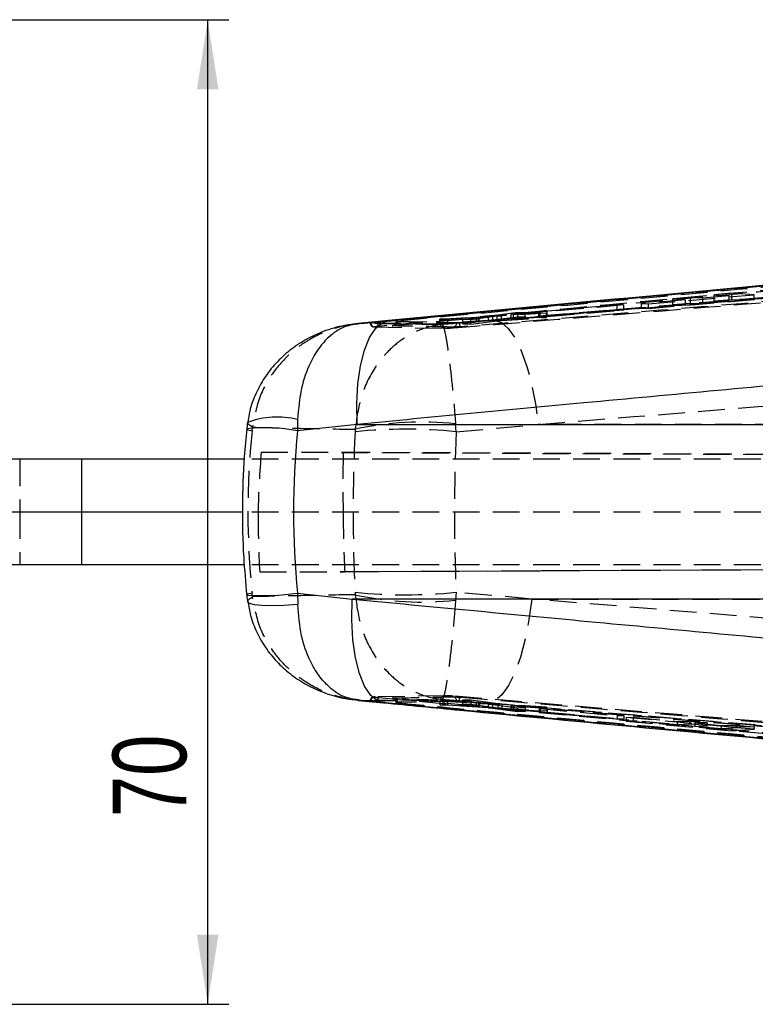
# Model space of a CAD drawing. Extents: x 56 to 617, y 36 to 436.
# Tile 20 of 31: x 372 to 425, y 183 to 253. Entities that reach past the tile are written whole.
import ezdxf

# ---------------------------------------------------------------- set-up
doc = ezdxf.new("R2010")
doc.units = 0
doc.header["$LTSCALE"] = 1.5
doc.linetypes.add('HIDDEN', pattern=[1.905, 1.27, -0.635])
doc.layers.get('0').update_dxf_attribs({"linetype": 'CONTINUOUS'})
doc.layers.add('FORMATO', color=179, linetype='CONTINUOUS')
doc.styles.add('SLDTEXTSTYLE0', font='TXT', dxfattribs={"width": 0.75})
doc.dimstyles.new('SLDDIMSTYLE2', dxfattribs={"dimtxt": 5.25, "dimasz": 4.953, "dimexe": 0, "dimexo": 0.0625, "dimgap": 1.3125, "dimtad": 1, "dimdec": 3, "dimrnd": 1e-09, "dimzin": 12, "dimtxsty": 'SLDTEXTSTYLE0', "dimsah": 1, "dimcen": 0.09, "dimazin": 3, "dimtfac": 1, "dimtdec": 3, "dimtofl": 0, "dimtmove": 0, "dimatfit": 3, "dimtolj": 1, "dimtzin": 12})

# ---------------------------------------------------------------- blocks, each defined once
blk = doc.blocks.new('_D_6')
at = {"layer": 'FORMATO'}
for p, q in [((292.977, 253.172), (387.289, 253.172)), ((385.789, 183.172), (385.789, 253.172)), ((292.977, 183.172), (387.289, 183.172))]:
    blk.add_line(p, q, dxfattribs=at)
for points in [[(385.789, 253.172), (385.027, 248.219), (386.551, 248.219)], [(385.789, 183.172), (386.551, 188.125), (385.027, 188.125)]]:
    blk.add_solid(points, dxfattribs=at)
at = {"layer": 'FORMATO', "insert": (379.021, 196.486), "char_height": 5.25, "attachment_point": 1, "rotation": 90, "style": 'SLDTEXTSTYLE0'}
blk.add_mtext('70', dxfattribs=at)

msp = doc.modelspace()

# ---------------------------------------------------------------- linework, layer by layer
at = {"color": 7, "linetype": 'HIDDEN'}
for p, q in [((419.7649, 233.2662), (416.6364, 232.9909)), ((417.1352, 232.9656), (424.6546, 233.6215)), ((424.6546, 233.2543), (417.1352, 232.6223)), ((420.1288, 233.4293), (418.8774, 233.3174)), ((418.8774, 232.9143), (418.8774, 233.3174)), ((418.8774, 233.3174), (419.7649, 233.2662)), ((419.7649, 232.8957), (419.7649, 233.2662)), ((420.1288, 233.0194), (420.1288, 233.4293)), ((421.0163, 233.3764), (420.1288, 233.4293)), ((422.8886, 233.5413), (421.0163, 233.3764)), ((421.0163, 233.0009), (421.0163, 233.3764)), ((421.0163, 233.0009), (422.8886, 233.1582)), ((423.0775, 233.7228), (421.8102, 233.609)), ((421.8102, 233.1808), (421.8102, 233.609)), ((421.8102, 233.609), (422.8886, 233.5413)), ((421.8102, 233.1808), (423.0775, 233.2873)), ((422.8886, 233.1582), (421.8102, 233.1808)), ((422.8886, 233.1582), (422.8886, 233.5413)), ((424.6546, 233.6215), (423.0775, 233.7228)), ((423.0775, 233.2873), (423.0775, 233.7228)), ((423.0775, 233.2873), (424.6546, 233.2543)), ((424.6546, 233.2543), (424.6546, 233.6215)), ((409.4472, 232.4266), (414.9151, 232.9124)), ((414.9151, 232.5435), (409.4472, 232.084)), ((409.4472, 232.084), (409.4472, 232.4266)), ((409.9239, 232.4077), (409.4472, 232.4266)), ((415.3918, 232.8886), (409.9239, 232.4077)), ((409.9239, 232.074), (415.3918, 232.5336)), ((409.9239, 232.074), (409.9239, 232.4077)), ((414.9151, 232.9124), (415.3918, 232.8886)), ((414.9151, 232.5435), (414.9151, 232.9124)), ((415.3918, 232.5336), (414.9151, 232.5435)), ((415.3918, 232.5336), (415.3918, 232.8886)), ((416.6364, 232.6328), (416.6364, 232.9909)), ((416.6364, 232.9909), (417.1352, 232.9656)), ((416.6364, 232.6328), (419.7649, 232.8957)), ((417.1352, 232.6223), (416.6364, 232.6328)), ((417.1352, 232.6223), (417.1352, 232.9656)), ((418.8774, 232.9143), (420.1288, 233.0194)), ((419.7649, 232.8957), (418.8774, 232.9143)), ((420.1288, 233.0194), (421.0163, 233.0009)), ((396.693, 231.5831), (398.7772, 231.7818)), ((398.648, 231.7774), (398.7772, 231.7818)), ((399.1851, 231.7323), (399.1851, 231.7096)), ((399.1867, 231.7315), (399.1941, 231.7309)), ((399.194, 231.7309), (399.194, 231.7055)), ((399.194, 231.7309), (403.4959, 231.6426)), ((399.194, 231.7055), (403.4959, 231.6198)), ((399.273, 231.7441), (399.2547, 231.7424)), ((402.2923, 231.8916), (405.7724, 232.1102)), ((402.2923, 231.5735), (402.2923, 231.8916)), ((402.8721, 231.8758), (402.2923, 231.8916)), ((405.7724, 231.7838), (402.2923, 231.5735)), ((406.1962, 231.7902), (402.463, 231.4919)), ((404.9, 232.0034), (402.8721, 231.8758)), ((402.8721, 231.5614), (402.8721, 231.8758)), ((403.937, 231.8479), (405.0632, 231.9986)), ((403.937, 231.5391), (403.937, 231.8479)), ((404.4947, 231.8339), (403.937, 231.8479)), ((406.3874, 232.087), (404.4947, 231.8339)), ((404.4947, 231.5274), (404.4947, 231.8339)), ((404.4947, 231.5274), (406.3874, 231.7679)), ((404.9, 231.6846), (404.9, 232.0034)), ((405.0525, 231.6916), (405.0525, 232.0103)), ((405.0632, 231.9986), (405.0987, 232.0047)), ((405.0632, 231.6813), (405.0632, 231.9986)), ((405.1053, 231.6894), (405.1053, 232.0073)), ((405.7724, 231.7838), (405.7724, 232.1102)), ((406.0784, 232.1374), (407.8369, 232.3844)), ((406.0784, 231.8094), (406.0784, 232.1374)), ((407.8369, 232.0315), (406.0784, 231.8094)), ((406.3874, 231.7679), (406.3874, 232.087)), ((409.8971, 232.3063), (406.6925, 232.1138)), ((406.6925, 231.7936), (406.6925, 232.1138)), ((406.6925, 231.7936), (409.8971, 231.9884)), ((407.3795, 231.8837), (407.3455, 231.8844)), ((407.3795, 231.8837), (407.3795, 232.2116)), ((408.3729, 232.3634), (407.3797, 232.2237)), ((407.3797, 231.8939), (407.3797, 232.2237)), ((407.3797, 231.8939), (408.3729, 232.0203)), ((407.5418, 232.2182), (409.3499, 232.3263)), ((407.5418, 231.8906), (407.5418, 232.2182)), ((409.3499, 231.9998), (407.5418, 231.8906)), ((407.8369, 232.3844), (408.3729, 232.3634)), ((407.8369, 232.0315), (407.8369, 232.3844)), ((408.3729, 232.0203), (407.8369, 232.0315)), ((408.3729, 232.0203), (408.3729, 232.3634)), ((409.3499, 231.9998), (409.3499, 232.3263)), ((409.3499, 232.3263), (409.8971, 232.3063)), ((409.8971, 231.9884), (409.3499, 231.9998)), ((409.4472, 232.084), (409.9239, 232.074)), ((409.8971, 231.9884), (409.8971, 232.3063)), ((397.698, 231.325), (402.6621, 231.2364)), ((397.8021, 231.6727), (397.8394, 231.6763)), ((402.2923, 231.5735), (402.8721, 231.5614)), ((402.8721, 231.5614), (404.9, 231.6846)), ((403.4959, 231.6426), (403.4959, 231.6198)), ((403.6674, 231.6518), (403.6674, 231.6496)), ((403.6678, 231.6496), (403.6674, 231.6496)), ((405.0632, 231.6813), (403.937, 231.5391)), ((403.937, 231.5391), (404.4947, 231.5274)), ((388.9435, 223.9429), (388.9742, 224.1973)), ((396.2805, 224.0513), (396.2736, 223.8748)), ((403.4571, 223.8748), (403.4197, 224.4342)), ((403.4571, 223.8748), (409.2878, 224.4018)), ((458.0688, 224.4018), (409.2878, 224.4018)), ((372.417, 221.9219), (372.417, 218.1719)), ((459.4098, 221.9219), (388.3839, 221.9219)), ((389.5951, 222.4335), (473.482, 222.0419)), ((389.5951, 222.4335), (395.4338, 222.4335)), ((395.4338, 222.4335), (467.086, 222.0969)), ((372.417, 218.1719), (372.417, 214.4219)), ((459.4098, 218.1719), (388.265, 218.1719)), ((459.4098, 214.4219), (388.3908, 214.4219)), ((389.4891, 213.9104), (473.2206, 214.3012)), ((466.594, 214.2443), (395.5443, 213.9104)), ((389.4891, 213.9104), (395.5443, 213.9104)), ((388.9782, 212.1479), (388.9474, 212.4021)), ((396.2756, 212.469), (396.2825, 212.2917)), ((403.4588, 212.469), (403.421, 211.9069)), ((408.8321, 211.9816), (403.4588, 212.469)), ((408.8321, 211.9816), (458.0688, 211.9816)), ((454.7342, 208.2357), (408.8321, 211.9816)), ((402.6621, 205.1115), (397.6979, 205.0243)), ((398.4196, 204.6017), (396.696, 204.7662)), ((397.353, 204.7469), (397.3917, 204.7489)), ((438.226, 200.9232), (397.8397, 204.6744)), ((438.226, 200.9144), (397.8397, 204.673)), ((397.9732, 204.9777), (438.3561, 201.2265)), ((398.4196, 204.6017), (398.292, 204.6062)), ((399.1851, 204.6395), (399.1851, 204.6169)), ((403.4959, 204.7279), (399.194, 204.6436)), ((403.4959, 204.7051), (399.194, 204.6182)), ((399.194, 204.6436), (399.194, 204.6182)), ((399.2549, 204.6067), (399.273, 204.6049)), ((402.8552, 204.7683), (402.2973, 204.7563)), ((402.2973, 204.7563), (405.7409, 204.5264)), ((402.2973, 204.7563), (402.2973, 204.4569)), ((402.2973, 204.4569), (402.8552, 204.4719)), ((405.7409, 204.2398), (402.2973, 204.4569)), ((402.4625, 204.856), (405.7373, 204.5934)), ((402.8552, 204.7683), (402.8552, 204.4719)), ((404.8877, 204.6321), (402.8552, 204.7683)), ((402.8552, 204.4719), (404.8877, 204.3438)), ((450.8507, 201.1606), (403.2673, 205.0788)), ((403.4959, 204.7279), (403.4959, 204.7051)), ((403.6674, 204.6979), (403.6678, 204.698)), ((403.6674, 204.6979), (403.6674, 204.6958)), ((405.8173, 204.5207), (403.6674, 204.6979)), ((449.2802, 200.9101), (403.6674, 204.6958)), ((404.5006, 204.8038), (403.9206, 204.7913)), ((403.9206, 204.7913), (405.0495, 204.6357)), ((403.9206, 204.7913), (403.9206, 204.4993)), ((403.9206, 204.4993), (404.5006, 204.5136)), ((405.0495, 204.3486), (403.9206, 204.4993)), ((404.5006, 204.8038), (404.5006, 204.5136)), ((406.4136, 204.5376), (404.5006, 204.8038)), ((404.5006, 204.5136), (406.4136, 204.2575)), ((404.8877, 204.6321), (404.8877, 204.3438)), ((405.0495, 204.6357), (405.0495, 204.3486)), ((405.0901, 204.6255), (405.0901, 204.3384)), ((405.092, 204.3398), (405.092, 204.6266)), ((405.7409, 204.5264), (405.7409, 204.2398)), ((406.0471, 204.4981), (407.8309, 204.2522)), ((406.0471, 204.4981), (406.0471, 204.2125)), ((406.4136, 204.5376), (406.4136, 204.2575)), ((406.7188, 204.5093), (406.7188, 204.2307)), ((409.8922, 204.2967), (406.7188, 204.5093)), ((407.3451, 204.4111), (407.3451, 204.1323)), ((407.3505, 204.4128), (407.3505, 204.1344)), ((407.3861, 204.4023), (407.3861, 204.1235)), ((408.3784, 204.264), (407.3861, 204.4023)), ((407.5461, 204.4058), (409.3559, 204.2851)), ((407.5461, 204.4058), (407.5461, 204.1291)), ((405.0851, 204.3425), (405.0495, 204.3486)), ((405.0901, 204.3384), (405.0884, 204.3398)), ((407.8309, 203.9628), (406.0471, 204.2125)), ((406.7188, 204.2307), (409.8922, 204.0396)), ((407.3861, 204.1235), (408.3784, 203.9839)), ((409.3559, 204.0203), (407.5461, 204.1291)), ((407.8309, 204.2522), (408.3784, 204.264)), ((407.8309, 204.2522), (407.8309, 203.9628)), ((408.3784, 203.9839), (407.8309, 203.9628)), ((408.3784, 204.264), (408.3784, 203.9839)), ((409.3559, 204.2851), (409.8922, 204.2967)), ((409.3559, 204.2851), (409.3559, 204.0203)), ((409.8922, 204.0396), (409.3559, 204.0203)), ((409.9239, 204.2037), (409.4469, 204.1934)), ((409.4469, 204.1934), (414.9151, 203.688)), ((409.4469, 204.1934), (409.4469, 203.9202)), ((409.4469, 203.9202), (409.9239, 203.9387)), ((414.9151, 203.4333), (409.4469, 203.9202)), ((409.8922, 204.2967), (409.8922, 204.0396)), ((409.9239, 204.2037), (409.9239, 203.9387)), ((415.3921, 203.6983), (409.9239, 204.2037)), ((409.9239, 203.9387), (415.3921, 203.4566)), ((414.9151, 203.688), (415.3921, 203.6983)), ((414.9151, 203.688), (414.9151, 203.4333)), ((415.3921, 203.4566), (414.9151, 203.4333)), ((415.3921, 203.6983), (415.3921, 203.4566)), ((415.5581, 203.5658), (416.0568, 203.5766)), ((423.0775, 202.8707), (415.5581, 203.5658)), ((415.5581, 203.5658), (415.5581, 203.2983)), ((416.0568, 203.3243), (415.5581, 203.2983)), ((415.5581, 203.2983), (423.0775, 202.6216)), ((416.0568, 203.5766), (416.0568, 203.3243)), ((416.0568, 203.5766), (419.1853, 203.2874)), ((419.1853, 203.0453), (416.0568, 203.3243)), ((419.1853, 203.2874), (420.0728, 203.3066)), ((419.1853, 203.2874), (419.1853, 203.0453)), ((420.0728, 203.0949), (419.1853, 203.0453)), ((420.0728, 203.3066), (420.0728, 203.0949)), ((420.0728, 203.3066), (421.3242, 203.1909)), ((421.3242, 202.9851), (420.0728, 203.0949)), ((421.3242, 203.1909), (420.4367, 203.1717)), ((420.4367, 203.1717), (420.4367, 202.9337)), ((420.4367, 203.1717), (422.3089, 202.9987)), ((421.3242, 203.1909), (421.3242, 202.9851)), ((422.3089, 202.9987), (423.3873, 203.0219)), ((423.3873, 203.0219), (423.3873, 202.832)), ((423.3873, 203.0219), (424.6546, 202.9048)), ((420.4367, 202.9337), (421.3242, 202.9851)), ((422.3089, 202.7667), (420.4367, 202.9337)), ((422.3089, 202.9987), (422.3089, 202.7667)), ((423.3873, 202.832), (422.3089, 202.7667)), ((424.6546, 202.9048), (423.0775, 202.8707)), ((423.0775, 202.8707), (423.0775, 202.6216)), ((423.0775, 202.6216), (424.6546, 202.721)), ((424.6546, 202.721), (423.3873, 202.832)), ((424.6546, 202.9048), (424.6546, 202.721))]:
    msp.add_line(p, q, dxfattribs=at)
at = {"color": 7, "linetype": 'CONTINUOUS'}
for p, q in [((398.6482, 231.7766), (396.4804, 231.5694)), ((392.1846, 224.7471), (392.1756, 223.9429)), ((396.4168, 224.4018), (392.1756, 223.9429)), ((396.4168, 224.4018), (431.4813, 224.4018)), ((376.8118, 221.9219), (366.5946, 221.9219)), ((376.8118, 221.9219), (376.8118, 218.1719)), ((388.3839, 221.9219), (376.8118, 221.9219)), ((376.8118, 218.1719), (366.5946, 218.1719)), ((376.8118, 218.1719), (376.8118, 214.4219)), ((388.265, 218.1719), (376.8118, 218.1719)), ((376.8118, 214.4219), (366.5946, 214.4219)), ((388.3908, 214.4219), (376.8118, 214.4219)), ((392.1794, 212.4021), (396.0616, 211.9816)), ((392.1794, 212.4021), (392.1886, 211.5986)), ((431.4813, 211.9816), (396.0616, 211.9816)), ((396.4837, 204.7797), (398.292, 204.6068))]:
    msp.add_line(p, q, dxfattribs=at)
at = {"color": 8, "linetype": 'CONTINUOUS', "flags": 128}
for points in [[(396.4168, 224.4018), (396.393, 225.884), (396.4743, 227.2902), (396.6578, 228.5715), (396.9372, 229.6836), (397.3027, 230.5878), (397.7417, 231.2528), (398.2389, 231.6555), (398.648, 231.7774)], [(392.1886, 211.5986), (391.2151, 211.5305), (390.3571, 211.5031), (389.6461, 211.5177), (389.1085, 211.5735), (388.7641, 211.6686), (388.6254, 211.7994), (388.6239, 211.8078)], [(398.292, 204.6062), (397.8817, 204.7287), (397.3848, 205.1318), (396.9462, 205.797), (396.581, 206.7013), (396.3019, 207.8132), (396.1187, 209.0943), (396.0377, 210.5), (396.0616, 211.9816)]]:
    msp.add_lwpolyline(points, dxfattribs=at)
at = {"color": 7, "linetype": 'HIDDEN', "flags": 128}
for points in [[(406.1962, 231.7902), (406.6822, 231.6363), (407.1706, 231.2144), (407.6447, 230.5388), (408.0886, 229.6322), (408.4872, 228.5253), (408.8273, 227.2553), (409.0972, 225.8652), (409.2878, 224.4018)], [(388.5623, 224.0777), (388.6468, 224.0229), (388.9435, 223.9429)], [(388.9742, 224.1973), (388.6934, 224.3836), (388.6194, 224.5362)], [(388.9474, 212.4021), (388.6508, 212.3215), (388.5665, 212.2662)], [(388.6239, 211.8078), (388.6977, 211.9612), (388.9782, 212.1479)], [(408.8321, 211.9816), (408.641, 210.5179), (408.3706, 209.1274), (408.0301, 207.8572), (407.6309, 206.7502), (407.1866, 205.8436), (406.7122, 205.1682), (406.2235, 204.7467), (405.7373, 204.5934)], [(397.8394, 204.673), (397.8214, 204.6748), (397.8033, 204.6765)]]:
    msp.add_lwpolyline(points, dxfattribs=at)
at = {"color": 7, "linetype": 'HIDDEN'}
for centre, radius, start, end in [((403.1987, 231.6115), 0.2973, 276.780337, 1.606823), ((399.8654, 188.7201), 35.3377, 84.166337, 95.833663), ((400.9976, 202.8486), 21.7211, 83.597576, 102.542781), ((399.8672, 247.3815), 35.0968, 264.126415, 275.873585), ((400.998, 233.3661), 21.5955, 257.387633, 276.442308), ((403.1984, 204.736), 0.2976, 358.440824, 83.15372)]:
    msp.add_arc(centre, radius, start, end, dxfattribs=at)
at = {"color": 8, "linetype": 'CONTINUOUS'}
for centre, radius, start, end in [((390.7463, 218.8229), 6.0964, 76.353971, 110.419236), ((389.9428, 212.5915), 11.5689, 78.871907, 96.85312), ((389.7262, 229.5319), 17.3045, 266.157401, 278.150262)]:
    msp.add_arc(centre, radius, start, end, dxfattribs=at)
at = {"color": 7, "linetype": 'HIDDEN'}
for centre, major_axis, ratio, start_param, end_param in [((407.6199, 231.9057), (0.2815, 0.0198), 0.0353337, 3.6859246, 4.4287493), ((404.825, 231.6697), (0.2811, 0.0198), 0.0353337, 0.6253465, 1.2980703), ((478.6057, 218.1917), (89.9558, 0), 0.7920893, 3.0607905, 3.2229367), ((439.9633, 218.1917), (0, 71.253), 0.6151228, 1.4909521, 1.6511986), ((439.9633, 218.1917), (0, 71.253), 0.5139838, 1.4909521, 1.6511986), ((455.9843, 218.1917), (13.6681, 70.1092), 0.9303025, 1.6906466, 1.7504907), ((461.5876, 218.1917), (-12.6003, 70.2946), 0.9243626, 1.3470297, 1.4068739), ((455.9838, 218.1917), (0, 71.253), 0.934908, 1.5710741, 1.6309191), ((461.5881, 218.1917), (0, 71.253), 0.92857, 1.5710741, 1.6309191), ((404.8109, 204.6484), (0.2811, -0.0218), 0.0383481, 6.1707412, 6.8434649), ((407.6266, 204.3893), (0.2815, -0.0218), 0.0383481, 2.948134, 3.6909587)]:
    msp.add_ellipse(centre, major_axis=major_axis, ratio=ratio, start_param=start_param, end_param=end_param, dxfattribs=at)
at = {"color": 7, "linetype": 'CONTINUOUS'}
msp.add_ellipse((478.6057, 218.1917), major_axis=(86.713, 0), ratio=0.8217104, start_param=3.0607905, end_param=3.2229367, dxfattribs=at)
at = {"color": 7, "linetype": 'HIDDEN'}
for points, knots in [([(397.8397, 231.6764), (404.5703, 232.3105), (418.0317, 233.5787), (431.4945, 234.813), (438.226, 235.4301)], [0, 0, 0, 0, 0.4999993, 1, 1, 1, 1]), ([(397.8397, 231.6749), (404.5704, 232.3074), (418.0318, 233.5722), (431.4946, 234.8048), (438.226, 235.421)], [0, 0, 0, 0, 0.4999994, 1, 1, 1, 1]), ([(438.4088, 235.3423), (438.3588, 235.3377), (437.5539, 235.2645), (433.7292, 234.9165), (420.7336, 233.7327), (408.4935, 232.5985), (399.273, 231.7441)], [0, 0, 0, 0, 0.00382961, 0.06170001, 0.29318009, 1, 1, 1, 1]), ([(450.9918, 235.4672), (450.8006, 235.4514), (449.8445, 235.3723), (445.8289, 235.0403), (430.1398, 233.7447), (415.213, 232.5325), (403.3463, 231.5689)], [0, 0, 0, 0, 0.0120414, 0.0602071, 0.2528704, 1, 1, 1, 1]), ([(403.6674, 231.6518), (411.3159, 232.2798), (426.5214, 233.5284), (441.7244, 234.7935), (449.2802, 235.4222)], [0, 0, 0, 0, 0.5030114, 1, 1, 1, 1]), ([(403.6674, 231.6496), (411.2617, 232.2719), (426.4649, 233.5177), (441.6776, 234.7793), (449.2804, 235.4128), (449.2812, 235.4129)], [0, 0, 0, 0, 0.4994939, 0.999949, 1, 1, 1, 1]), ([(452.4014, 235.5352), (441.5481, 234.6491), (426.1521, 233.3921), (410.7428, 232.1552), (406.1962, 231.7902)], [0, 0, 0, 0, 0.70494271, 1, 1, 1, 1]), ([(438.3559, 235.1178), (431.6249, 234.5015), (418.1631, 233.2689), (404.7033, 232.0041), (397.9735, 231.3716)], [0, 0, 0, 0, 0.5000073, 1, 1, 1, 1]), ([(398.7772, 231.7818), (404.1688, 232.2911), (415.9176, 233.401), (427.6547, 234.4827), (434.0056, 235.068)], [0, 0, 0, 0, 0.4589033, 1, 1, 1, 1]), ([(399.1867, 231.4447), (405.7, 232.0512), (418.8035, 233.2712), (431.9084, 234.4659), (438.4993, 235.0668)], [0, 0, 0, 0, 0.4970736, 1, 1, 1, 1]), ([(403.2674, 231.269), (411.2085, 231.9141), (427.0908, 233.2042), (442.9704, 234.5183), (450.9103, 235.1754)], [0, 0, 0, 0, 0.5000018, 1, 1, 1, 1]), ([(449.8673, 235.1484), (442.1024, 234.503), (426.7438, 233.2266), (411.383, 231.9682), (403.7882, 231.3461)], [0, 0, 0, 0, 0.505571, 1, 1, 1, 1]), ([(399.194, 231.7055), (399.1901, 231.6678), (399.1822, 231.5924), (399.1227, 231.4955), (399.0372, 231.4242), (398.9675, 231.4095), (398.9326, 231.4022)], [0, 0, 0, 0, 0.2500003, 0.5000068, 0.7500131, 1, 1, 1, 1]), ([(399.1802, 231.7095), (399.1813, 231.6923), (399.1844, 231.6428), (399.1551, 231.5701), (399.1091, 231.5039), (399.0587, 231.4606), (399.0143, 231.4356), (398.9836, 231.4239), (398.9685, 231.4196), (398.9617, 231.418), (398.962, 231.4181), (398.9762, 231.4206), (399.0162, 231.4263), (399.0885, 231.4349), (399.159, 231.4417), (399.1927, 231.4449)], [0, 0, 0, 0, 0.06168, 0.1774244, 0.2721908, 0.3520724, 0.4165979, 0.460931, 0.4913876, 0.5220827, 0.5631613, 0.6251979, 0.7232869, 0.8680344, 1, 1, 1, 1]), ([(399.2547, 231.7424), (399.2521, 231.7415), (399.2364, 231.7364), (399.2114, 231.727), (399.1896, 231.7162), (399.1818, 231.7083), (399.19, 231.7065), (399.1941, 231.7056)], [0, 0, 0, 0, 0.046707, 0.2875035, 0.526723, 0.7640078, 1, 1, 1, 1]), ([(399.2547, 231.7424), (399.2473, 231.7416), (399.227, 231.7395), (399.202, 231.7363), (399.186, 231.7335), (399.1868, 231.7326), (399.1871, 231.7323)], [0, 0, 0, 0, 0.1812862, 0.500654, 0.8203783, 1, 1, 1, 1]), ([(399.1867, 231.4447), (399.2008, 231.449), (399.229, 231.4575), (399.2599, 231.5275), (399.2772, 231.627), (399.2744, 231.7055), (399.273, 231.7441)], [0, 0, 0, 0, 0.252014, 0.5040201, 0.7560362, 1, 1, 1, 1]), ([(405.0525, 232.0103), (405.0315, 232.0097), (404.9897, 232.0086), (404.9299, 232.0051), (404.9, 232.0034)], [0, 0, 0, 0, 0.500185, 1, 1, 1, 1]), ([(405.1017, 232.0073), (405.1027, 232.0078), (405.1064, 232.0098), (405.086, 232.0106), (405.0608, 232.0103), (405.0525, 232.0103)], [0, 0, 0, 0, 0.1921017, 0.7314993, 1, 1, 1, 1]), ([(405.7724, 232.1102), (405.8032, 232.1123), (405.8647, 232.1163), (405.9567, 232.124), (406.031, 232.1313), (406.0641, 232.1356), (406.0784, 232.1374)], [0, 0, 0, 0, 0.2650854, 0.5301112, 0.7962245, 1, 1, 1, 1]), ([(406.0784, 231.8094), (406.059, 231.8072), (406.0203, 231.8027), (405.9355, 231.7952), (405.8494, 231.7886), (405.7955, 231.7852), (405.7724, 231.7838)], [0, 0, 0, 0, 0.2661962, 0.5323714, 0.7988335, 1, 1, 1, 1]), ([(406.6925, 232.1138), (406.6616, 232.1118), (406.5997, 232.1078), (406.5078, 232.1001), (406.434, 232.0929), (406.4014, 232.0888), (406.3874, 232.087)], [0, 0, 0, 0, 0.2658706, 0.5316484, 0.7985289, 1, 1, 1, 1]), ([(406.3874, 231.7679), (406.4067, 231.7701), (406.4452, 231.7746), (406.5299, 231.7821), (406.6158, 231.7887), (406.6696, 231.7921), (406.6925, 231.7936)], [0, 0, 0, 0, 0.2669801, 0.5338855, 0.8011838, 1, 1, 1, 1]), ([(407.3436, 231.8863), (407.3427, 231.8866), (407.3393, 231.888), (407.3581, 231.8911), (407.3766, 231.8935), (407.3797, 231.8939)], [0, 0, 0, 0, 0.2504625, 0.8749747, 1, 1, 1, 1]), ([(407.3425, 232.2134), (407.3497, 232.2126), (407.3581, 232.2117), (407.3766, 232.2116), (407.3795, 232.2116)], [0, 0, 0, 0, 0.847935, 1, 1, 1, 1]), ([(407.3797, 232.2237), (407.365, 232.2214), (407.3416, 232.2178), (407.3432, 232.2158), (407.3437, 232.2151)], [0, 0, 0, 0, 0.628501, 1, 1, 1, 1]), ([(396.693, 231.5831), (396.6868, 231.5825), (396.0026, 231.5245), (394.6834, 231.2526), (392.9998, 230.4757), (391.6477, 229.4763), (390.4567, 228.2012), (389.397, 226.45), (389.1192, 224.9698), (388.9742, 224.1973)], [0, 0, 0, 0, 0.0016047, 0.178687, 0.3465684, 0.4795372, 0.6124764, 0.7977483, 1, 1, 1, 1]), ([(402.463, 231.4919), (402.4581, 231.4914), (401.9262, 231.4413), (400.8992, 231.1944), (399.5836, 230.4743), (398.5183, 229.5381), (397.5041, 228.2516), (396.6014, 226.4266), (396.3865, 224.8361), (396.2805, 224.0513)], [0, 0, 0, 0, 0.0015909, 0.1708807, 0.3318793, 0.459852, 0.5878004, 0.7965954, 1, 1, 1, 1]), ([(396.693, 231.5831), (396.6892, 231.583), (396.6181, 231.5811), (396.5494, 231.5587), (396.4844, 231.5375)], [0, 0, 0, 0, 0.052848, 1, 1, 1, 1]), ([(402.463, 231.4919), (401.4981, 231.5055), (399.5777, 231.5326), (397.6513, 231.5663), (396.693, 231.5831)], [0, 0, 0, 0, 0.502489, 1, 1, 1, 1]), ([(397.3912, 231.6004), (397.3672, 231.6018), (397.3191, 231.6047), (397.3596, 231.6185), (397.4805, 231.6375), (397.6429, 231.6568), (397.7617, 231.6687), (397.8021, 231.6727)], [0, 0, 0, 0, 0.2213663, 0.4426961, 0.6641038, 0.8858373, 1, 1, 1, 1]), ([(397.34, 231.6075), (397.3396, 231.6018), (397.3369, 231.5593), (397.3675, 231.4897), (397.4206, 231.4165), (397.4804, 231.3703), (397.5363, 231.344), (397.5826, 231.3317), (397.6165, 231.3267), (397.6436, 231.3245), (397.6571, 231.3243), (397.6641, 231.3242)], [0, 0, 0, 0, 0.031543, 0.2348194, 0.3960603, 0.5321444, 0.6482476, 0.7421845, 0.817146, 0.9061659, 1, 1, 1, 1]), ([(397.3912, 231.6004), (397.3926, 231.5888), (397.3964, 231.5563), (397.4121, 231.5048), (397.4412, 231.4496), (397.4803, 231.4022), (397.5277, 231.3643), (397.5814, 231.338), (397.6391, 231.3232), (397.6783, 231.3244), (397.698, 231.325)], [0, 0, 0, 0, 0.0738018, 0.2061131, 0.3384204, 0.4707408, 0.6030443, 0.7353597, 0.8676853, 1, 1, 1, 1]), ([(402.3587, 231.5157), (402.2844, 231.5169), (401.9127, 231.5224), (400.2578, 231.5479), (398.6756, 231.5769), (397.3912, 231.6004)], [0, 0, 0, 0, 0.0449321, 0.2246609, 1, 1, 1, 1]), ([(397.9735, 231.3716), (397.9335, 231.3677), (397.8446, 231.3589), (397.7387, 231.3459), (397.6718, 231.3347), (397.6561, 231.3272), (397.6848, 231.3257), (397.698, 231.325)], [0, 0, 0, 0, 0.1751859, 0.3895061, 0.6033644, 0.8168779, 1, 1, 1, 1]), ([(397.8395, 231.6749), (397.8444, 231.6354), (397.8542, 231.5563), (397.8876, 231.4564), (397.9295, 231.3862), (397.9589, 231.3765), (397.9736, 231.3717)], [0, 0, 0, 0, 0.2499963, 0.499999, 0.7499963, 1, 1, 1, 1]), ([(398.9327, 231.4022), (398.9198, 231.4031), (398.8939, 231.4049), (398.9185, 231.4128), (398.9882, 231.4236), (399.0848, 231.4349), (399.1583, 231.442), (399.1867, 231.4447)], [0, 0, 0, 0, 0.2157296, 0.4314799, 0.6474658, 0.8637864, 1, 1, 1, 1]), ([(403.2338, 231.3163), (403.1594, 231.3176), (402.7876, 231.3243), (401.3538, 231.3506), (399.9945, 231.3796), (398.9326, 231.4022)], [0, 0, 0, 0, 0.0518638, 0.2593197, 1, 1, 1, 1]), ([(402.6623, 231.2364), (402.6428, 231.236), (402.6039, 231.2353), (402.5468, 231.2505), (402.4937, 231.2771), (402.4469, 231.315), (402.4082, 231.3623), (402.3796, 231.4172), (402.3637, 231.4695), (402.3601, 231.503), (402.3587, 231.5157)], [0, 0, 0, 0, 0.13135479, 0.26269238, 0.39402922, 0.52538021, 0.65671649, 0.78805515, 0.91939488, 1, 1, 1, 1]), ([(403.346, 231.5689), (403.2594, 231.5622), (403.0861, 231.5489), (402.8187, 231.5322), (402.5854, 231.5204), (402.4336, 231.5155), (402.3779, 231.5157), (402.3589, 231.5157)], [0, 0, 0, 0, 0.2220741, 0.4438837, 0.6651349, 0.8861644, 1, 1, 1, 1]), ([(402.463, 231.4919), (402.4634, 231.4917), (402.5029, 231.4722), (402.5887, 231.285), (402.7292, 230.643), (402.8686, 229.7713), (403.0303, 228.5479), (403.2241, 226.7818), (403.3551, 225.2099), (403.4197, 224.4342)], [0, 0, 0, 0, 0.0015915, 0.1708803, 0.3318784, 0.4598514, 0.5877998, 0.7965949, 1, 1, 1, 1]), ([(402.6621, 231.2364), (402.6776, 231.2364), (402.7165, 231.2363), (402.8209, 231.2401), (402.9678, 231.2478), (403.1248, 231.2579), (403.2225, 231.2655), (403.2674, 231.269)], [0, 0, 0, 0, 0.1471045, 0.3681143, 0.5894677, 0.8110953, 1, 1, 1, 1]), ([(403.7882, 231.3461), (403.7633, 231.3441), (403.6909, 231.3383), (403.5631, 231.3295), (403.4222, 231.3215), (403.3025, 231.3164), (403.2567, 231.3163), (403.2338, 231.3163)], [0, 0, 0, 0, 0.1156601, 0.3365991, 0.5572988, 0.7778969, 1, 1, 1, 1]), ([(403.4959, 231.6426), (403.503, 231.6426), (403.5173, 231.6426), (403.5546, 231.6442), (403.5986, 231.6467), (403.6379, 231.6494), (403.66, 231.6512), (403.6674, 231.6518)], [0, 0, 0, 0, 0.2227756, 0.4455252, 0.6680259, 0.8898994, 1, 1, 1, 1]), ([(403.4959, 231.6198), (403.4959, 231.6198), (403.5031, 231.6194), (403.5173, 231.6203), (403.5547, 231.6251), (403.5986, 231.6332), (403.6377, 231.6419), (403.6602, 231.6476), (403.6677, 231.6496), (403.6678, 231.6496)], [0, 0, 0, 0, 0.0003002, 0.2197626, 0.4399852, 0.6614168, 0.8841298, 0.9976187, 1, 1, 1, 1]), ([(403.6678, 231.6496), (403.6722, 231.6101), (403.6808, 231.531), (403.7108, 231.4311), (403.7484, 231.3608), (403.775, 231.351), (403.7882, 231.3461)], [0, 0, 0, 0, 0.2500005, 0.5000021, 0.7499982, 1, 1, 1, 1]), ([(405.0525, 231.6916), (405.0683, 231.6917), (405.1, 231.692), (405.1098, 231.6893), (405.094, 231.6854), (405.0711, 231.6824), (405.0632, 231.6813)], [0, 0, 0, 0, 0.28362985, 0.56722966, 0.85143978, 1, 1, 1, 1]), ([(409.2878, 224.4018), (413.8282, 224.7673), (429.2147, 226.0058), (444.5991, 227.2648), (455.4438, 228.1523)], [0, 0, 0, 0, 0.2950861, 1, 1, 1, 1]), ([(388.9742, 224.1973), (390.1924, 224.1694), (392.6272, 224.1137), (395.0633, 224.0721), (396.2805, 224.0513)], [0, 0, 0, 0, 0.5003391, 1, 1, 1, 1]), ([(396.2825, 212.2917), (395.0657, 212.2711), (392.6304, 212.23), (390.1962, 212.1753), (388.9782, 212.1479)], [0, 0, 0, 0, 0.4996448, 1, 1, 1, 1]), ([(396.696, 204.7662), (396.6898, 204.7667), (396.007, 204.8247), (394.6901, 205.0957), (393.0165, 205.8678), (391.6613, 206.8615), (390.4686, 208.1366), (389.4023, 209.8946), (389.1237, 211.3752), (388.9782, 212.1479)], [0, 0, 0, 0, 0.0016053, 0.178405, 0.3460542, 0.476906, 0.6122242, 0.7976087, 1, 1, 1, 1]), ([(396.2825, 212.2917), (396.3884, 211.5092), (396.6034, 209.9212), (397.5045, 208.0979), (398.5184, 206.8111), (399.5833, 205.8745), (400.8989, 205.154), (401.9254, 204.9068), (402.4576, 204.8565), (402.4625, 204.856)], [0, 0, 0, 0, 0.20294028, 0.41185171, 0.53987214, 0.66791715, 0.82901371, 0.99840733, 1, 1, 1, 1]), ([(403.421, 211.9069), (403.3563, 211.1336), (403.225, 209.5643), (403.0309, 207.8001), (402.8688, 206.5767), (402.729, 205.705), (402.5886, 205.0629), (402.5018, 204.8757), (402.4629, 204.8562), (402.4625, 204.856)], [0, 0, 0, 0, 0.2029405, 0.4118526, 0.5398731, 0.6679186, 0.8290151, 0.9984077, 1, 1, 1, 1]), ([(402.3589, 204.8322), (402.3603, 204.845), (402.3638, 204.8784), (402.3797, 204.9307), (402.4082, 204.9856), (402.4469, 205.0329), (402.4936, 205.0708), (402.5466, 205.0974), (402.6037, 205.1126), (402.6426, 205.1119), (402.6621, 205.1115)], [0, 0, 0, 0, 0.0804489, 0.2118164, 0.343184, 0.474543, 0.6059159, 0.7372788, 0.8686412, 1, 1, 1, 1]), ([(403.2673, 205.0788), (403.2322, 205.0815), (403.1449, 205.0884), (402.9974, 205.0982), (402.8466, 205.1066), (402.7277, 205.1114), (402.6828, 205.1115), (402.6621, 205.1115)], [0, 0, 0, 0, 0.1487032, 0.3697142, 0.5904028, 0.8109574, 1, 1, 1, 1]), ([(396.696, 204.7662), (396.6922, 204.7663), (396.6212, 204.7682), (396.5527, 204.7905), (396.4877, 204.8117)], [0, 0, 0, 0, 0.0529488, 1, 1, 1, 1]), ([(396.696, 204.7662), (397.6537, 204.7827), (399.5788, 204.8158), (401.4981, 204.8426), (402.4625, 204.856)], [0, 0, 0, 0, 0.4975313, 1, 1, 1, 1]), ([(397.6637, 205.0252), (397.6605, 205.0252), (397.6488, 205.025), (397.6199, 205.0234), (397.5729, 205.0161), (397.5124, 204.9966), (397.4435, 204.9547), (397.3805, 204.8836), (397.342, 204.8066), (397.3421, 204.7559), (397.3422, 204.7415)], [0, 0, 0, 0, 0.0497425, 0.1821121, 0.2743683, 0.3964574, 0.5436326, 0.7208046, 0.9205743, 1, 1, 1, 1]), ([(397.8033, 204.6765), (397.7257, 204.6845), (397.5705, 204.7004), (397.415, 204.7215), (397.3361, 204.7359), (397.3455, 204.7401), (397.3482, 204.7413)], [0, 0, 0, 0, 0.29273941, 0.58545946, 0.87795471, 1, 1, 1, 1]), ([(397.3917, 204.7489), (397.3931, 204.7606), (397.3968, 204.7931), (397.4125, 204.8446), (397.4414, 204.8997), (397.4805, 204.9472), (397.5278, 204.985), (397.5814, 205.0113), (397.639, 205.0261), (397.6783, 205.0249), (397.6979, 205.0243)], [0, 0, 0, 0, 0.0737757, 0.2060941, 0.3384179, 0.470722, 0.6030518, 0.7353751, 0.8676663, 1, 1, 1, 1]), ([(397.3917, 204.7489), (397.4562, 204.7502), (397.8185, 204.757), (399.4752, 204.7876), (401.0658, 204.8122), (402.3589, 204.8322)], [0, 0, 0, 0, 0.0389184, 0.2186601, 1, 1, 1, 1]), ([(397.6979, 205.0243), (397.6867, 205.0238), (397.6593, 205.0225), (397.6658, 205.0161), (397.7252, 205.0053), (397.8305, 204.9919), (397.9264, 204.9824), (397.9732, 204.9777)], [0, 0, 0, 0, 0.1483113, 0.3627959, 0.5777589, 0.7935388, 1, 1, 1, 1]), ([(397.9735, 204.9777), (397.9588, 204.9728), (397.9294, 204.9632), (397.8875, 204.8929), (397.8541, 204.793), (397.8443, 204.714), (397.8394, 204.6744)], [0, 0, 0, 0, 0.2499965, 0.5000009, 0.7499981, 1, 1, 1, 1]), ([(434.0038, 201.2774), (427.7508, 201.8546), (415.8952, 202.949), (404.0278, 204.0713), (398.4196, 204.6017)], [0, 0, 0, 0, 0.527435, 1, 1, 1, 1]), ([(399.1867, 204.9044), (399.1583, 204.9071), (399.0848, 204.9142), (398.9882, 204.9255), (398.9186, 204.9363), (398.8937, 204.9443), (398.9207, 204.946), (398.9345, 204.9469)], [0, 0, 0, 0, 0.135295, 0.3501138, 0.5645931, 0.7788427, 1, 1, 1, 1]), ([(398.9345, 204.9469), (399.0088, 204.9486), (399.3806, 204.9567), (400.8137, 204.9871), (402.1725, 205.012), (403.2339, 205.0315)], [0, 0, 0, 0, 0.0518851, 0.2594277, 1, 1, 1, 1]), ([(398.9345, 204.9469), (398.9691, 204.9396), (399.0383, 204.9249), (399.1233, 204.8536), (399.1823, 204.7566), (399.1901, 204.6813), (399.194, 204.6436)], [0, 0, 0, 0, 0.2499971, 0.499999, 0.749999, 1, 1, 1, 1]), ([(399.1729, 204.9064), (399.1404, 204.9095), (399.07, 204.9161), (399.0037, 204.9245), (398.9673, 204.9299), (398.9597, 204.9316), (398.9674, 204.9299), (398.9845, 204.9249), (399.0214, 204.9106), (399.0777, 204.8763), (399.1369, 204.8117), (399.1792, 204.7291), (399.1808, 204.6671), (399.1815, 204.6392)], [0, 0, 0, 0, 0.1292275, 0.2802598, 0.3852416, 0.4524528, 0.4934357, 0.5275131, 0.571437, 0.6657711, 0.7716334, 0.8970772, 1, 1, 1, 1]), ([(399.1941, 204.6435), (399.1887, 204.643), (399.1829, 204.6424), (399.1855, 204.6397), (399.1856, 204.6395)], [0, 0, 0, 0, 0.9363211, 1, 1, 1, 1]), ([(399.1941, 204.6182), (399.19, 204.6179), (399.1819, 204.6173), (399.1896, 204.6148), (399.2114, 204.6115), (399.2367, 204.6085), (399.2524, 204.6069), (399.2549, 204.6067)], [0, 0, 0, 0, 0.2392498, 0.4785181, 0.7173781, 0.9555244, 1, 1, 1, 1]), ([(399.1856, 204.6395), (399.1868, 204.6374), (399.1891, 204.6329), (399.2116, 204.6221), (399.2365, 204.6128), (399.2523, 204.6076), (399.2549, 204.6067)], [0, 0, 0, 0, 0.2952797, 0.6145475, 0.9359733, 1, 1, 1, 1]), ([(399.1867, 204.9044), (399.2008, 204.9001), (399.229, 204.8916), (399.2599, 204.8216), (399.2772, 204.7221), (399.2744, 204.6436), (399.273, 204.6049)], [0, 0, 0, 0, 0.2519897, 0.5039753, 0.755966, 1, 1, 1, 1]), ([(438.4994, 201.2768), (431.9086, 201.8788), (418.8036, 203.0757), (405.7001, 204.2972), (399.1867, 204.9044)], [0, 0, 0, 0, 0.50292665, 1, 1, 1, 1]), ([(399.273, 204.6049), (399.383, 204.5946), (400.2478, 204.5137), (404.1322, 204.151), (417.0672, 202.9502), (429.2479, 201.8378), (438.4088, 201.0012)], [0, 0, 0, 0, 0.0084308, 0.0663002, 0.2977778, 1, 1, 1, 1]), ([(402.3589, 204.8322), (402.3996, 204.832), (402.481, 204.8316), (402.6938, 204.8224), (402.9447, 204.8081), (403.1724, 204.7925), (403.3015, 204.7823), (403.346, 204.7788)], [0, 0, 0, 0, 0.2209635, 0.4418854, 0.6627902, 0.8839127, 1, 1, 1, 1]), ([(403.2339, 205.0315), (403.2578, 205.0314), (403.3039, 205.0312), (403.424, 205.0261), (403.5631, 205.0181), (403.691, 205.0093), (403.7634, 205.0035), (403.7883, 205.0015)], [0, 0, 0, 0, 0.2299555, 0.4426915, 0.6633733, 0.8843162, 1, 1, 1, 1]), ([(403.3462, 204.7788), (403.5375, 204.7634), (404.4938, 204.6861), (408.5103, 204.361), (424.1826, 203.0858), (439.0871, 201.8504), (450.9321, 200.8686)], [0, 0, 0, 0, 0.0120561, 0.0602811, 0.2531805, 1, 1, 1, 1]), ([(403.6678, 204.698), (403.6677, 204.698), (403.6602, 204.7), (403.6376, 204.7057), (403.5986, 204.7145), (403.5547, 204.7226), (403.5173, 204.7275), (403.5031, 204.7281), (403.4959, 204.7279), (403.4959, 204.7279)], [0, 0, 0, 0, 0.0023865, 0.1158825, 0.3386121, 0.5600489, 0.7802609, 0.9996999, 1, 1, 1, 1]), ([(403.6674, 204.6958), (403.6526, 204.697), (403.6228, 204.6993), (403.5766, 204.7022), (403.5359, 204.7043), (403.5091, 204.7052), (403.4993, 204.7051), (403.4959, 204.7051)], [0, 0, 0, 0, 0.2177216, 0.4389156, 0.660405, 0.8825621, 1, 1, 1, 1]), ([(403.6678, 204.698), (403.6722, 204.7375), (403.6809, 204.8166), (403.7108, 204.9165), (403.7485, 204.9868), (403.775, 204.9966), (403.7883, 205.0015)], [0, 0, 0, 0, 0.2499973, 0.4999986, 0.7499985, 1, 1, 1, 1]), ([(403.7883, 205.0015), (411.3831, 204.377), (426.7439, 203.114), (442.1026, 201.8318), (449.8675, 201.1836)], [0, 0, 0, 0, 0.4944269, 1, 1, 1, 1]), ([(405.0901, 204.6255), (405.0835, 204.6249), (405.0701, 204.6235), (405.0129, 204.625), (404.9482, 204.6282), (404.9032, 204.6311), (404.8877, 204.6321)], [0, 0, 0, 0, 0.28350323, 0.56700823, 0.85086829, 1, 1, 1, 1]), ([(405.7373, 204.5934), (406.5165, 204.5307), (421.8425, 203.299), (437.1537, 202.044), (451.6865, 200.8528)], [0, 0, 0, 0, 0.0508464, 1, 1, 1, 1]), ([(405.7409, 204.5264), (405.7719, 204.5242), (405.8339, 204.5198), (405.9263, 204.5117), (406.0003, 204.5042), (406.0331, 204.4999), (406.0471, 204.4981)], [0, 0, 0, 0, 0.266716, 0.5334497, 0.8007581, 1, 1, 1, 1]), ([(449.2812, 200.9192), (449.2804, 200.9193), (441.6674, 201.5517), (427.2021, 202.7635), (412.7291, 203.9528), (405.8665, 204.5167)], [0, 0, 0, 0, 0.0000532, 0.5258593, 1, 1, 1, 1]), ([(406.7188, 204.5093), (406.6879, 204.5115), (406.626, 204.5159), (406.534, 204.524), (406.4602, 204.5315), (406.4276, 204.5358), (406.4136, 204.5376)], [0, 0, 0, 0, 0.2659571, 0.5319291, 0.798479, 1, 1, 1, 1]), ([(407.3505, 204.4128), (407.36, 204.4132), (407.379, 204.4141), (407.4434, 204.4119), (407.504, 204.4086), (407.54, 204.4062), (407.5461, 204.4058)], [0, 0, 0, 0, 0.3119581, 0.6238959, 0.936477, 1, 1, 1, 1]), ([(404.8877, 204.3438), (404.9171, 204.3421), (404.9761, 204.3387), (405.0434, 204.3365), (405.0797, 204.3367), (405.0875, 204.338), (405.0901, 204.3384)], [0, 0, 0, 0, 0.2858441, 0.5717699, 0.8564451, 1, 1, 1, 1]), ([(406.0471, 204.2125), (406.0277, 204.215), (405.9889, 204.2198), (405.9039, 204.2278), (405.8178, 204.2347), (405.764, 204.2383), (405.7409, 204.2398)], [0, 0, 0, 0, 0.26637982, 0.53268898, 0.79979144, 1, 1, 1, 1]), ([(406.4136, 204.2575), (406.4327, 204.2552), (406.471, 204.2504), (406.5553, 204.2425), (406.6413, 204.2357), (406.6954, 204.2322), (406.7188, 204.2307)], [0, 0, 0, 0, 0.2655687, 0.531114, 0.7974095, 1, 1, 1, 1]), ([(407.349, 204.1323), (407.3481, 204.1318), (407.3449, 204.1301), (407.3641, 204.1267), (407.3829, 204.1239), (407.3861, 204.1235)], [0, 0, 0, 0, 0.2567468, 0.8727493, 1, 1, 1, 1])]:
    msp.add_open_spline(points, degree=3, knots=knots, dxfattribs=at)
at = {"color": 7, "linetype": 'CONTINUOUS'}
for points, knots in [([(433.8145, 235.067), (432.8011, 234.9738), (421.0785, 233.8958), (409.3564, 232.7888), (398.6476, 231.7774)], [0, 0, 0, 0, 0.0864505, 1, 1, 1, 1]), ([(396.4812, 231.5544), (396.1639, 231.5208), (395.3213, 231.4316), (394.0558, 231.0524), (392.7388, 230.4426), (391.6013, 229.679), (390.617, 228.7676), (389.8006, 227.7278), (389.1794, 226.5801), (388.7802, 225.5042), (388.6824, 224.8049), (388.6443, 224.5331)], [0, 0, 0, 0, 0.0848535, 0.2253009, 0.3487338, 0.4689235, 0.5861729, 0.7013343, 0.8151922, 0.9281591, 1, 1, 1, 1]), ([(431.5868, 227.6925), (425.237, 227.1058), (413.513, 226.0224), (401.7904, 224.9112), (396.4168, 224.4018)], [0, 0, 0, 0, 0.5416066, 1, 1, 1, 1]), ([(388.5623, 224.0778), (388.5005, 223.4208), (388.3266, 221.5737), (388.2223, 218.5216), (388.2952, 215.2347), (388.4852, 213.1557), (388.5665, 212.2663)], [0, 0, 0, 0, 0.1673642, 0.4705697, 0.773513, 1, 1, 1, 1]), ([(388.622, 224.5369), (388.6159, 224.5015), (388.5895, 224.3496), (388.5827, 224.1944), (388.5774, 224.0754)], [0, 0, 0, 0, 0.2327065, 1, 1, 1, 1]), ([(388.5509, 212.4249), (388.5631, 212.2791), (388.5805, 212.0716), (388.6208, 211.8693), (388.6328, 211.8092)], [0, 0, 0, 0, 0.7027986, 1, 1, 1, 1]), ([(388.6454, 211.8106), (388.6982, 211.4772), (388.8168, 210.7276), (389.2541, 209.6144), (389.8832, 208.5084), (390.6884, 207.5135), (391.6376, 206.6486), (392.7293, 205.9175), (393.955, 205.3426), (395.2182, 204.9412), (396.0841, 204.844), (396.4846, 204.799)], [0, 0, 0, 0, 0.0883662, 0.1986966, 0.3117079, 0.4219676, 0.5343633, 0.6495866, 0.7683598, 0.8928447, 1, 1, 1, 1]), ([(396.0616, 211.9816), (401.6513, 211.4512), (413.4928, 210.3275), (425.3356, 209.2316), (431.588, 208.653)], [0, 0, 0, 0, 0.4720474, 1, 1, 1, 1]), ([(398.2915, 204.6094), (400.1049, 204.4335), (410.7059, 203.4053), (422.5457, 202.316), (432.5737, 201.3935), (433.8145, 201.2794)], [0, 0, 0, 0, 0.1531363, 0.8952191, 1, 1, 1, 1])]:
    msp.add_open_spline(points, degree=3, knots=knots, dxfattribs=at)
at = {"color": 8, "linetype": 'CONTINUOUS'}
for points, knots in [([(396.4844, 231.5375), (396.1401, 231.4855), (395.4061, 231.3746), (394.4658, 230.722), (393.6642, 229.8291), (392.9727, 228.6374), (392.3736, 226.96), (392.2494, 225.506), (392.1846, 224.7471)], [0, 0, 0, 0, 0.1529603, 0.326096, 0.460919, 0.6003385, 0.7914083, 1, 1, 1, 1]), ([(396.4877, 204.8117), (396.1442, 204.8636), (395.4117, 204.9744), (394.4673, 205.6278), (393.6674, 206.5237), (392.9753, 207.7148), (392.3785, 209.3856), (392.2538, 210.8397), (392.1886, 211.5986)], [0, 0, 0, 0, 0.1527119, 0.325606, 0.4628597, 0.6000816, 0.7912661, 1, 1, 1, 1])]:
    msp.add_open_spline(points, degree=3, knots=knots, dxfattribs=at)

# ---------------------------------------------------------------- dimensions: what is measured, and where the dimension line sits
at = {"layer": 'FORMATO'}
dim = msp.add_linear_dim(base=(385.7889, 253.1719), p1=(291.4771, 183.1719), p2=(291.4771, 253.1719), angle=90, dimstyle='SLDDIMSTYLE2', dxfattribs=at)
dim.commit()
dim.dimension.update_dxf_attribs({"geometry": '_D_6', "text_midpoint": (385.7889, 200.3653), "dimtype": 160})

doc.saveas('drawing.dxf')
